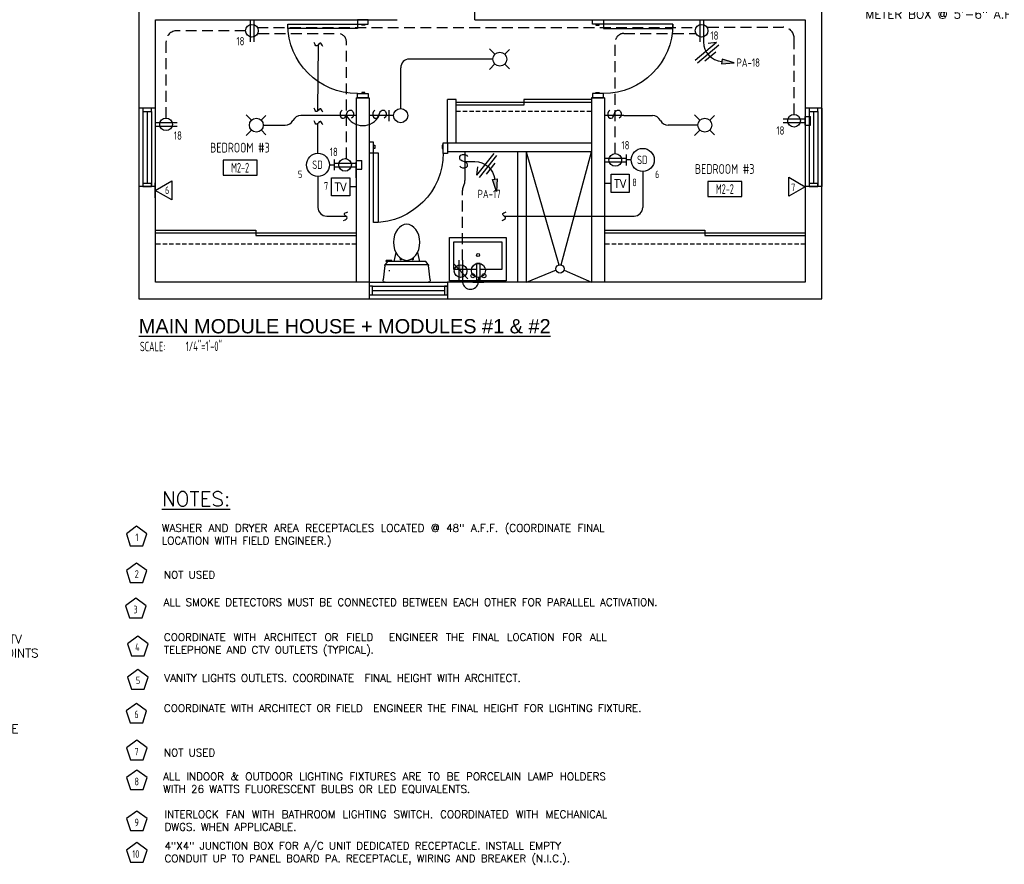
# Model space of a CAD drawing. Header units: inches. Extents: x 23373 to 25224, y 1575 to 4104.
# Tile 13 of 23: x 24315 to 24768, y 2057 to 2445. Entities that reach past the tile are written whole.
import ezdxf
from ezdxf.enums import TextEntityAlignment as Align

# ---------------------------------------------------------------- set-up
doc = ezdxf.new("R2010")
doc.units = ezdxf.units.IN
doc.header["$LTSCALE"] = 2
doc.header["$MEASUREMENT"] = 0
for name, pattern in [('DASHED', [0.75, 0.5, -0.25]), ('HIDDEN', [0.375, 0.25, -0.125]), ('HIDDEN2', [0.1875, 0.125, -0.0625])]:
    doc.linetypes.add(name, pattern=pattern)
doc.layers.get('0').update_dxf_attribs({"color": 8, "linetype": 'CONTINUOUS'})
for name, color, linetype in [('a-door', 8, 'CONTINUOUS'), ('eeCtvDist', 5, 'CONTINUOUS'), ('eeFaDist', 4, 'CONTINUOUS'), ('eeLight-LINE', 5, 'CONTINUOUS'), ('eeLightDist', 200, 'CONTINUOUS'), ('eeLightSwitches', 200, 'CONTINUOUS'), ('eeRecepDist', 120, 'CONTINUOUS'), ('eeRecepLINE', 120, 'HIDDEN'), ('eeTelDist', 5, 'CONTINUOUS'), ('EL-ANNO-TEXT', 4, 'CONTINUOUS'), ('FIXT', 8, 'CONTINUOUS'), ('G-SYMB', 1, 'CONTINUOUS'), ('RECEP-DIST', 120, 'HIDDEN2'), ('roof', 8, 'DASHED'), ('Walls', 1, 'CONTINUOUS')]:
    doc.layers.add(name, color=color, linetype=linetype)
doc.layers.add('DIM', color=4, linetype='CONTINUOUS', lineweight=13)
doc.styles.add('100-48', font='archstyl.shx', dxfattribs={"width": 0.9, "height": 4.8})
doc.styles.add('140ANNO', font='simplex.shx', dxfattribs={"height": 0.14})
doc.styles.add('COMP', font='simplex.shx', dxfattribs={"height": 9})
doc.styles.add('LAR', font='arial.ttf', dxfattribs={"height": 0.25})
doc.styles.add('MED', font='archstyl.shx', dxfattribs={"width": 0.8, "height": 0.125})
doc.styles.get("Standard").update_dxf_attribs({"font": 'simplex.shx'})

# ---------------------------------------------------------------- blocks, each defined once
blk = doc.blocks.new('AINC-ROOMID')
at = {"layer": 'G-SYMB'}
blk.add_lwpolyline([(-0.2473152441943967, -0.3518933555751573), (0.2532671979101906, -0.3518933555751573), (0.2532671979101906, -0.1607061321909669), (-0.2473152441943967, -0.1607061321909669)], close=True, dxfattribs=at)
at = {"layer": 'G-SYMB', "color": 4, "linetype": 'Continuous', "style": 'MED', "oblique": -180, "text_generation_flag": 6}
for tag, p in [('%%UROOM-ID', (0, 0.2092985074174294)), ('%%USPAN', (0, 0))]:
    blk.add_attdef(tag, text='', height=0.125, rotation=180, dxfattribs=at).set_placement(p, align=Align.MIDDLE)
at = {"layer": 'G-SYMB', "color": 4, "linetype": 'Continuous', "style": 'MED', "text_generation_flag": 6, "width": 0.75}
blk.add_attdef('R-NUM', text='', height=0.125, rotation=180, dxfattribs=at).set_placement((0.002975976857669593, -0.2562997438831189), align=Align.MIDDLE)
blk = doc.blocks.new('Recep-1')
at = {"layer": 'eeRecepDist', "linetype": 'Continuous'}
for p, q in [((0, 0.0175694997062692), (0.2108339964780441, 0.0175694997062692)), ((0, -0.0175694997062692), (0.2108339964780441, -0.0175694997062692))]:
    blk.add_line(p, q, dxfattribs=at)
blk.add_circle((0.1032208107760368, -2.273736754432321e-13), 0.06057817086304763, dxfattribs=at)
blk = doc.blocks.new('TEL-OUT')
at = {"layer": 'eeTelDist', "linetype": 'ByBlock'}
for p, q in [((0, 0), (0.1573867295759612, 0.0908672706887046)), ((0.1573867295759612, -0.09086727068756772), (0, 0)), ((0.1573867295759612, 0.0908672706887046), (0.1573867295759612, -0.09086727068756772))]:
    blk.add_line(p, q, dxfattribs=at)
at = {"layer": 'eeTelDist'}
blk.add_line((2.842170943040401e-14, -0.07253261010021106), (0, 0.07253261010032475), dxfattribs=at)
blk = doc.blocks.new('SP-SW')
at = {"layer": 'eeLightSwitches', "linetype": 'ByBlock'}
blk.add_line((0, 0), (0, 0.18732770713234), dxfattribs=at)
blk.add_text('S', height=0.1272141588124, dxfattribs=at).set_placement((-0.04181422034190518, 0.0267611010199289))
blk = doc.blocks.new('CEIL-LGT')
at = {"layer": 'eeLightDist', "linetype": 'ByBlock'}
for p, q in [((-0.04773157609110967, 0.04773157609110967), (-0.09913481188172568, 0.09913481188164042)), ((0.04699724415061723, 0.0469972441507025), (0.09164462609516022, 0.09164462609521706)), ((-0.04699724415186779, -0.04699724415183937), (-0.09869421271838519, -0.09869421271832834)), ((0.0477315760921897, -0.04773157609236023), (0.0917914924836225, -0.09179149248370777))]:
    blk.add_line(p, q, dxfattribs=at)
blk.add_circle((0, 0), 0.06666666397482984, dxfattribs=at)
blk = doc.blocks.new('WALL-LGT')
at = {"layer": 'eeLightDist', "linetype": 'ByBlock'}
for p, q in [((-0.05252756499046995, 0), (0.05252756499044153, 0)), ((8.526512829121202e-13, 0.04559684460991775), (0, 0))]:
    blk.add_line(p, q, dxfattribs=at)
blk.add_circle((8.526512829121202e-13, 0.113053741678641), 0.06745689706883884, dxfattribs=at)
blk = doc.blocks.new('Smoke-Dt')
at = {"layer": 'eeFaDist'}
blk.add_circle((0, 0), 0.1104238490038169, dxfattribs=at)
at = {"layer": 'eeFaDist', "style": '100-48', "width": 0.9}
blk.add_text('SD', height=0.08, dxfattribs=at).set_placement((-0.05483733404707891, -0.03906780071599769))
blk = doc.blocks.new('HR RECEPT')
at = {"layer": 'eeRecepDist', "linetype": 'Continuous'}
blk.add_hatch(color=256, dxfattribs=at).paths.add_polyline_path([(-0.2130684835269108, -0.2832813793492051), (-0.1716253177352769, -0.1701110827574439), (-0.2169351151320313, -0.1628234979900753)])
for p, q in [((-0.1716253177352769, -0.1701110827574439), (-0.2169351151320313, -0.1628234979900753)), ((-0.2169351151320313, -0.1628234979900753), (-0.2130684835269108, -0.2832813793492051)), ((-0.2130684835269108, -0.2832813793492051), (-0.1716253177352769, -0.1701110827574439))]:
    blk.add_line(p, q, dxfattribs=at)
at = {"layer": 'eeRecepDist', "linetype": 'ByBlock'}
blk.add_arc((-0.006295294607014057, -0.1892565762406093), 0.1893612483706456, 88.09485684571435, 173.0878012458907, dxfattribs=at)
blk = doc.blocks.new('WiresA')
at = {"layer": 'eeRecepDist'}
for p, q in [((0, 0.1333333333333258), (0, -0.1333333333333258)), ((0.03333333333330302, 0.1333333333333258), (0.07684045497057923, 0.06411706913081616)), ((0.03333333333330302, 0.1333333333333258), (0.03333333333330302, -0.1333333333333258)), ((-0.0333333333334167, 0.0681004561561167), (-0.0333333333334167, -0.06810045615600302))]:
    blk.add_line(p, q, dxfattribs=at)
blk = doc.blocks.new('AINC-TITLE')
at = {"layer": 'G-SYMB', "color": 4, "linetype": 'Continuous', "style": 'MED', "width": 0.75}
blk.add_text('SCALE:', height=0.125, dxfattribs=at).set_placement((-0.8802076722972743, -0.3073332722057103))
at = {"layer": 'G-SYMB', "color": 1, "linetype": 'Continuous', "style": 'LAR'}
blk.add_attdef('%%UDRAWING-TITLE', (-0.895149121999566, -0.07174532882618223), '', height=0.1875, dxfattribs=at)
at = {"layer": 'G-SYMB', "color": 4, "linetype": 'Continuous', "style": 'MED', "width": 0.75}
blk.add_attdef('SCALE', (-0.2765239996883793, -0.30362657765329), '', height=0.125, dxfattribs=at)
blk = doc.blocks.new('CAJA 4X4 RECEPT')
at = {"layer": 'eeRecepDist', "color": 9}
for p, q in [((24133.99854333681, 2831.23417104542), (24129.99854333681, 2831.23417104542)), ((24129.99854333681, 2828.60917104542), (24129.99854333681, 2831.23417104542)), ((24133.99854333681, 2828.60917104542), (24133.99854333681, 2831.23417104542)), ((24129.99854333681, 2828.60917104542), (24133.99854333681, 2828.60917104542))]:
    blk.add_line(p, q, dxfattribs=at)
blk = doc.blocks.new('A$C6F230B04')
at = {"ltscale": 48}
for p, q in [((0.8245002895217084, 18.90848391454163), (3.967940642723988e-09, 25.48698509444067)), ((0.9922372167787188, 26.61134470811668), (20.74702643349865, 26.61134470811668)), ((21.7392636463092, 25.48698509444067), (20.91476336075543, 18.90848391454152)), ((20.80346801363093, 18.63257102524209), (0.9541245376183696, 18.63257102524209)), ((2.04045035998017, 17.13257102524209), (1.03113153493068, 18.41411639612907)), ((20.70813211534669, 18.41411639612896), (19.69881329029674, 17.13257102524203)), ((3.977949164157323, 16.63257102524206), (1.477949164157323, 16.63257102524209)), ((19.69881329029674, 17.13257102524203), (2.04045035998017, 17.13257102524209)), ((5.956269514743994, 13.00324939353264), (4.903768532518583, 17.13257102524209)), ((15.78299413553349, 13.00324939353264), (16.8354951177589, 17.13257102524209))]:
    blk.add_line(p, q, dxfattribs=at)
for p, q in [((1.477949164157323, 17.13257102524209), (1.477949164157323, 16.63257102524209)), ((1.868855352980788, 17.13257102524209), (1.503820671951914, 17.13257102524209)), ((3.977949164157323, 17.13257102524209), (3.977949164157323, 16.63257102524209)), ((7.90369017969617, 15.45019969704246), (7.90369017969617, 16.08457497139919)), ((8.15369017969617, 16.33457497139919), (8.15369017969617, 16.33457497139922)), ((8.40369017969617, 15.8011839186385), (8.40369017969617, 16.08457497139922)), ((13.33557347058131, 15.8011839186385), (13.33557347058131, 16.08457497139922)), ((13.58557347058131, 16.33457497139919), (13.58557347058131, 16.33457497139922)), ((13.83557347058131, 15.45019969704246), (13.83557347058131, 16.08457497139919))]:
    blk.add_line(p, q)
for centre in [(8.15369017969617, 16.09396695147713), (13.58557347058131, 16.09396695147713)]:
    blk.add_circle(centre, 0.125)
for centre, radius, start, end in [((0.9922372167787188, 25.61134470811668), 1.000000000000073, 90, 187.1437757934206), ((20.74702643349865, 25.61134470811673), 1.000000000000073, 352.8562242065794, 90), ((1.816737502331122, 19.03284352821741), 0.9999999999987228, 187.1437757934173, 218.2232423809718), ((19.92252614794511, 19.03284352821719), 0.9999999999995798, 321.7767576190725, 352.8562242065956)]:
    blk.add_arc(centre, radius, start, end, dxfattribs=at)
for centre, start, end in [((8.15369017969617, 16.08457497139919), 90.00000000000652, 180), ((8.15369017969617, 16.08457497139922), 0, 90.00000000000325), ((13.58557347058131, 16.08457497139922), 89.99999999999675, 180), ((13.58557347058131, 16.08457497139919), 0, 89.99999999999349)]:
    blk.add_arc(centre, 0.25, start, end)
blk.add_ellipse((10.86963182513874, 8.247883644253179), major_axis=(0, 8.285400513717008), ratio=0.7241653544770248)
blk = doc.blocks.new('RECEP-gf')
at = {"layer": 'eeRecepDist'}
blk.add_hatch(color=256, dxfattribs=at).paths.add_polyline_path([(137.816524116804, 590.8342097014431, 0.07369759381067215), (137.8191279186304, 590.8517792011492, 0.07369759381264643), (137.8165241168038, 590.8693487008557), (137.7005753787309, 590.8693487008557, 0.07369759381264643), (137.6979715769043, 590.8517792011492, 0.07369759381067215), (137.7005753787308, 590.8342097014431)])
at = {"layer": 'eeRecepDist', "linetype": 'Continuous'}
for p, q in [((137.6553289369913, 590.8693487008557), (137.8661629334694, 590.8693487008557)), ((137.6553289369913, 590.8342097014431), (137.8661629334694, 590.8342097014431))]:
    blk.add_line(p, q, dxfattribs=at)
blk.add_circle((137.7585497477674, 590.8517792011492), 0.06057817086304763, dxfattribs=at)
blk = doc.blocks.new('GF RECEP ACT')
at = {"layer": 'eeRecepDist'}
blk.add_line((137.6845250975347, 589.8276905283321), (137.832574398, 589.9661796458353), dxfattribs=at)
blk.add_blockref('RECEP-gf', (0, -0.9548441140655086), dxfattribs=at)

msp = doc.modelspace()

# ---------------------------------------------------------------- linework, layer by layer
for p, q in [((24543.9032648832, 2384.211065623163), (24543.9032648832, 2324.211065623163)), ((24547.9032648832, 2384.211065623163), (24547.9032648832, 2324.211065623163)), ((24547.9032648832, 2384.211065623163), (24562.97666878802, 2332.250751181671)), ((24563.9929181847, 2332.246042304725), (24577.9032648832, 2384.211065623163)), ((24561.65323998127, 2329.758772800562), (24547.9032648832, 2324.211065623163)), ((24565.30597140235, 2329.779020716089), (24577.9032648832, 2324.287568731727))]:
    msp.add_line(p, q)
msp.add_circle((24563.47617349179, 2330.388066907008), 1.928496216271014)
at = {"layer": 'a-door', "linetype": 'Continuous', "lineweight": -3}
for p, q in [((24577.9032648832, 2406.984171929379), (24515.77826488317, 2406.98417192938)), ((24546.8407648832, 2405.734171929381), (24515.77826488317, 2405.734171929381)), ((24577.90326488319, 2408.234171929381), (24546.8407648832, 2408.234171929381)), ((24546.8407648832, 2408.234171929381), (24546.8407648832, 2405.734171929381)), ((24377.40326488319, 2348.234171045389), (24423.5907648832, 2348.234171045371)), ((24377.40326488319, 2346.984171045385), (24469.77826488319, 2346.984171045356)), ((24423.5907648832, 2348.234171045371), (24423.5907648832, 2345.734171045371)), ((24423.5907648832, 2345.734171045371), (24469.77826488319, 2345.734171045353)), ((24583.90326488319, 2348.234171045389), (24630.0907648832, 2348.234171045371)), ((24583.90326488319, 2346.984171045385), (24676.27826488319, 2346.984171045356)), ((24630.0907648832, 2348.234171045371), (24630.0907648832, 2345.734171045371)), ((24630.0907648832, 2345.734171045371), (24676.27826488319, 2345.734171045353))]:
    msp.add_line(p, q, dxfattribs=at)
at = {"layer": 'a-door'}
for p, q in [((24369.77826488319, 2404.234171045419), (24369.77826620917, 2368.234171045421)), ((24371.59076554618, 2402.734169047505), (24371.59076554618, 2368.234171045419)), ((24373.59076554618, 2402.734169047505), (24373.59076554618, 2369.734171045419)), ((24375.59076554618, 2402.734169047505), (24375.59076554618, 2368.234171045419)), ((24377.34616303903, 2404.234171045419), (24377.34616303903, 2368.234171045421)), ((24676.27826488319, 2404.234171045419), (24676.27826620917, 2368.234171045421)), ((24678.09076554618, 2402.734169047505), (24678.09076554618, 2368.234171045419)), ((24680.09076554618, 2402.734169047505), (24680.09076554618, 2369.734171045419)), ((24682.09076554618, 2402.734169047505), (24682.09076554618, 2368.234171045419)), ((24683.84616303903, 2404.234171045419), (24683.84616303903, 2368.234171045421)), ((24475.77826488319, 2324.234171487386), (24511.77826488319, 2324.234171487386)), ((24477.27826488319, 2322.42167126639), (24511.77826288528, 2322.42167126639)), ((24477.27826488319, 2320.42167126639), (24510.27826288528, 2320.42167126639)), ((24477.27826488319, 2318.42167126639), (24511.77826288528, 2318.42167126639)), ((24475.77826488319, 2316.609171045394), (24511.77826488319, 2316.609172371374))]:
    msp.add_line(p, q, dxfattribs=at)
at = {"layer": 'a-door', "linetype": 'Continuous', "lineweight": -3}
for points in [[(24470.27826488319, 2442.984171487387), (24470.27826488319, 2440.984171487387), (24438.27826488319, 2440.984171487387), (24438.27826488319, 2442.984171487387)], [(24475.27826488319, 2442.984171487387), (24475.27826488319, 2444.984171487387), (24470.27826488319, 2444.984171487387), (24470.27826488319, 2442.984171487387)], [(24473.77826488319, 2442.984171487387), (24473.77826488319, 2442.484171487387), (24472.27826488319, 2442.484171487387), (24472.27826488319, 2442.984171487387)], [(24578.4032648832, 2442.984171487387), (24578.4032648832, 2444.984171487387), (24583.4032648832, 2444.984171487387), (24583.4032648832, 2442.984171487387)], [(24579.9032648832, 2442.984171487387), (24579.9032648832, 2442.484171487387), (24581.4032648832, 2442.484171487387), (24581.4032648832, 2442.984171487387)], [(24583.4032648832, 2442.984171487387), (24583.4032648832, 2440.984171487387), (24615.4032648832, 2440.984171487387), (24615.4032648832, 2442.984171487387)], [(24475.27826488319, 2410.984171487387), (24475.27826488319, 2408.984171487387), (24470.27826488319, 2408.984171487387), (24470.27826488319, 2410.984171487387)], [(24473.77826488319, 2410.984171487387), (24473.77826488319, 2411.484171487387), (24472.27826488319, 2411.484171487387), (24472.27826488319, 2410.984171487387)], [(24578.4032648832, 2411.037568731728), (24578.4032648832, 2409.037568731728), (24583.4032648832, 2409.037568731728), (24583.4032648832, 2411.037568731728)], [(24579.9032648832, 2411.037568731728), (24579.9032648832, 2411.537568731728), (24581.4032648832, 2411.537568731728), (24581.4032648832, 2411.037568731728)], [(24477.77826488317, 2388.734171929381), (24475.77826488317, 2388.734171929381), (24475.77826488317, 2383.734171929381), (24477.77826488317, 2383.734171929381)], [(24477.77826488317, 2387.234171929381), (24478.27826488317, 2387.234171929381), (24478.27826488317, 2385.734171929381), (24477.77826488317, 2385.734171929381)], [(24509.77826488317, 2387.234171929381), (24509.27826488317, 2387.234171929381), (24509.27826488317, 2385.734171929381), (24509.77826488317, 2385.734171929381)], [(24509.77826488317, 2388.415766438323), (24511.77826488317, 2388.415766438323), (24511.77826488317, 2383.415766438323), (24509.77826488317, 2383.415766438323)], [(24477.77826488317, 2383.734171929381), (24479.77826488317, 2383.734171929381), (24479.77826488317, 2351.734171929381), (24477.77826488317, 2351.734171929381)]]:
    msp.add_lwpolyline(points, close=True, dxfattribs=at)
at = {"layer": 'a-door'}
for points in [[(24371.59076554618, 2404.234169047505), (24371.59076554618, 2402.734169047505), (24375.59076554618, 2402.734169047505), (24375.59076554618, 2404.234169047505)], [(24678.09076554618, 2404.234169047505), (24678.09076554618, 2402.734169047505), (24682.09076554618, 2402.734169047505), (24682.09076554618, 2404.234169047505)], [(24371.59076554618, 2369.734171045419), (24371.59076554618, 2368.234171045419), (24375.59076554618, 2368.234171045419), (24375.59076554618, 2369.734171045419)], [(24678.09076554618, 2369.734171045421), (24678.09076554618, 2368.234171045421), (24682.09076554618, 2368.234171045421), (24682.09076554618, 2369.734171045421)], [(24475.77826488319, 2318.42167126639), (24477.27826488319, 2318.42167126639), (24477.27826488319, 2322.42167126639), (24475.77826488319, 2322.42167126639)], [(24510.27826288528, 2318.42167126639), (24511.77826288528, 2318.42167126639), (24511.77826288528, 2322.42167126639), (24510.27826288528, 2322.42167126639)]]:
    msp.add_lwpolyline(points, close=True, dxfattribs=at)
at = {"layer": 'a-door', "linetype": 'Continuous', "lineweight": -3, "extrusion": (0, 0, -1)}
for centre, radius, start, end in [((-24470.27826488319, 2442.984171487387), 32.00000000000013, 270, 0), ((-24583.4032648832, 2442.984171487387), 32, 180, 270), ((-24477.77826488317, 2383.734171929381), 32, 180, 270)]:
    msp.add_arc(centre, radius, start, end, dxfattribs=at)
at = {"layer": 'eeCtvDist', "linetype": 'ByBlock'}
for p, q in [((24469.77826488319, 2372.335361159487), (24469.77826488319, 2379.437075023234)), ((24583.90252878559, 2373.324545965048), (24583.90252878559, 2366.222832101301)), ((24586.93035669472, 2373.960852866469), (24595.30468436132, 2373.960852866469)), ((24586.93035669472, 2365.586525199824), (24586.93035669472, 2373.960852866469)), ((24595.30468436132, 2373.960852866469), (24595.30468436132, 2365.586525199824)), ((24458.37537320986, 2372.33601332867), (24466.74970087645, 2372.33601332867)), ((24458.37537320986, 2363.961685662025), (24458.37537320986, 2372.33601332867)), ((24466.74970087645, 2372.33601332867), (24466.74970087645, 2363.961685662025)), ((24469.77752878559, 2368.148849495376), (24466.74970087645, 2368.148849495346)), ((24583.90252878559, 2369.773689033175), (24586.93035669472, 2369.773689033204)), ((24466.74970087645, 2363.961685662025), (24458.37537320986, 2363.961685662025)), ((24595.30468436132, 2365.586525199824), (24586.93035669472, 2365.586525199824))]:
    msp.add_line(p, q, dxfattribs=at)
at = {"layer": 'eeFaDist', "ltscale": 10}
for p, q in [((24452.16858393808, 2403.197904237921), (24452.35788885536, 2433.591813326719)), ((24452.16858393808, 2383.547779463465), (24452.16858393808, 2397.355874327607))]:
    msp.add_line(p, q, dxfattribs=at)
at = {"layer": 'eeFaDist', "ltscale": 2}
for p, q in [((24592.89425872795, 2400.871802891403), (24606.04019684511, 2400.871802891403)), ((24626.8900289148, 2396.496802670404), (24613.17177287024, 2396.496802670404)), ((24452.16858393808, 2372.947089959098), (24452.16858393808, 2358.692074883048)), ((24601.5114736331, 2375.195966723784), (24601.5114736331, 2358.692074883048)), ((24456.16858393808, 2354.692074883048), (24464.94645401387, 2354.692074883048)), ((24537.78692574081, 2354.692074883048), (24597.5114736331, 2354.692074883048))]:
    msp.add_line(p, q, dxfattribs=at)
at = {"layer": 'eeFaDist'}
for p, q in [((24594.02248033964, 2377.974988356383), (24594.02248033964, 2383.017634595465)), ((24457.46892869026, 2378.247434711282), (24459.65757723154, 2378.247434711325)), ((24459.65757723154, 2380.768757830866), (24459.65757723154, 2375.726111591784)), ((24596.21112888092, 2380.496311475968), (24594.02248033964, 2380.496311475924))]:
    msp.add_line(p, q, dxfattribs=at)
at = {"layer": 'eeFaDist', "ltscale": 2}
for centre, start, end in [((24606.04019684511, 2396.871802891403), 26.94435640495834, 90), ((24613.17177287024, 2400.496802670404), 206.9443564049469, 270), ((24456.16858393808, 2358.692074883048), 180, 270), ((24597.5114736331, 2358.692074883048), 270, 0)]:
    msp.add_arc(centre, 4, start, end, dxfattribs=at)
at = {"layer": 'eeFaDist', "ltscale": 10}
for points in [[(24454.33720737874, 2432.615446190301), (24453.13282088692, 2434.243641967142), (24451.5829622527, 2432.939990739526), (24450.37857576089, 2434.568186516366)], [(24454.33720737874, 2402.429822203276), (24453.13282088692, 2404.058017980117), (24451.5829622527, 2402.754366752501), (24450.37857576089, 2404.382562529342)], [(24454.33720737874, 2396.587792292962), (24453.13282088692, 2398.215988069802), (24451.5829622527, 2396.912336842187), (24450.37857576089, 2398.540532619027)], [(24463.97008687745, 2352.712756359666), (24465.59828265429, 2353.917142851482), (24464.29463142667, 2355.467001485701), (24465.92282720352, 2356.671387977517)], [(24536.8105586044, 2352.712756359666), (24538.43875438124, 2353.917142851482), (24537.13510315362, 2355.467001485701), (24538.76329893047, 2356.671387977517)]]:
    msp.add_spline(points, degree=3, dxfattribs=at)
at = {"layer": 'eeLight-LINE', "ltscale": 10}
for p, q in [((24490.19583832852, 2404.109733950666), (24490.19583832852, 2422.871963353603)), ((24532.57752891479, 2426.871963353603), (24494.19583832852, 2426.871963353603)), ((24460.78579884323, 2400.871802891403), (24444.2357487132, 2400.871802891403)), ((24427.04002865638, 2396.496802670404), (24437.10417268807, 2396.496802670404)), ((24485.20960061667, 2329.577811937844), (24484.73212770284, 2329.577811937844))]:
    msp.add_line(p, q, dxfattribs=at)
for centre, radius, start, end in [((24494.19583832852, 2422.871963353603), 4, 90, 180), ((24444.2357487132, 2396.871802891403), 4, 90, 153.0556435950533), ((24472.77752878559, 2404.715783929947), 8.424024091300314, 207.1493652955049, 332.850634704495), ((24437.10417268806, 2400.496802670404), 4, 270.0000000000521, 333.0556435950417)]:
    msp.add_arc(centre, radius, start, end, dxfattribs=at)
at = {"layer": 'eeLightSwitches', "ltscale": 2}
msp.add_arc((24522.27938951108, 2324.734325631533), 3.691825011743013, 187.7861527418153, 352.674583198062, dxfattribs=at)
at = {"layer": 'eeRecepLINE', "ltscale": 10}
for p, q in [((24424.26652928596, 2441.420580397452), (24625.68733744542, 2441.420580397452)), ((24631.50030048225, 2441.541847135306), (24666.11229247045, 2441.541847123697)), ((24418.86977659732, 2439.917560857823), (24387.3002222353, 2439.917560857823)), ((24424.68528097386, 2438.661292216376), (24461.28166966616, 2438.661238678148)), ((24592.85732993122, 2438.661292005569), (24625.97007146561, 2438.661243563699)), ((24671.11229247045, 2401.404555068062), (24671.11229247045, 2436.541847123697)), ((24382.3002222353, 2399.779715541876), (24382.3002222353, 2434.917560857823)), ((24465.28166381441, 2403.22282599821), (24465.28166381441, 2434.661238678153)), ((24588.85732407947, 2383.40455507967), (24588.85732407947, 2434.661292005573)), ((24465.28166381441, 2381.154715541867), (24465.28166381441, 2400.871802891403)), ((24519.77826488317, 2379.738306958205), (24524.22760893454, 2379.738306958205)), ((24519.77826488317, 2375.242441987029), (24519.77826488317, 2371.076765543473)), ((24518.62160086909, 2334.354203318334), (24518.62160086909, 2366.408210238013))]:
    msp.add_line(p, q, dxfattribs=at)
for centre, radius, start, end in [((24666.11229247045, 2436.541847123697), 5, 0, 90), ((24387.3002222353, 2434.917560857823), 5, 90, 180), ((24461.28166381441, 2434.661238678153), 4, 0, 89.99991617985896), ((24592.85732407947, 2434.661292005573), 4, 89.99991617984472, 180), ((24523.62160086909, 2366.408210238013), 5, 152.1696249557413, 180), ((24514.77826488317, 2371.076765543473), 5, 332.1696249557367, 0)]:
    msp.add_arc(centre, radius, start, end, dxfattribs=at)
at = {"layer": 'FIXT'}
for p, q in [((24512.65794965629, 2344.865362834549), (24538.65794965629, 2344.865362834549)), ((24512.65794965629, 2324.865362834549), (24512.65794965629, 2344.865362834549)), ((24514.65794965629, 2342.865362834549), (24536.65794965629, 2342.865362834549)), ((24514.65794965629, 2330.111389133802), (24514.65794965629, 2342.865362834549)), ((24536.65794965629, 2342.865362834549), (24536.65794965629, 2330.111389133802)), ((24538.65794965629, 2344.865362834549), (24538.65794965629, 2324.865362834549)), ((24525.11168173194, 2332.895316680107), (24525.11168173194, 2325.45477400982)), ((24526.71375693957, 2332.895316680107), (24525.11168173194, 2332.895316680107)), ((24526.71375693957, 2325.45477400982), (24526.71375693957, 2332.895316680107)), ((24525.11168173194, 2330.111389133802), (24514.65794965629, 2330.111389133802)), ((24536.65794965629, 2330.111389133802), (24526.71375693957, 2330.111389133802)), ((24538.65794965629, 2324.865362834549), (24512.65794965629, 2324.865362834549)), ((24525.11168173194, 2325.45477400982), (24526.71375693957, 2325.45477400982))]:
    msp.add_line(p, q, dxfattribs=at)
for centre, radius in [((24525.79827469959, 2336.78727824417), 0.6865929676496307), ((24523.3951993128, 2327.229098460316), 0.9154448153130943), ((24528.48742425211, 2327.229098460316), 0.9154448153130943)]:
    msp.add_circle(centre, radius, dxfattribs=at)
at = {"layer": 'RECEP-DIST', "linetype": 'Continuous'}
for points in [[(24368.77637255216, 2212.07237517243), (24364.06979988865, 2208.652849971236), (24365.86755067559, 2203.119941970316), (24371.68519442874, 2203.119941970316), (24373.48294521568, 2208.652849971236)], [(24368.77637255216, 2195.098379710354), (24364.06979988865, 2191.678854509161), (24365.86755067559, 2186.145946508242), (24371.68519442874, 2186.145946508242), (24373.48294521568, 2191.678854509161)], [(24368.39467337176, 2178.985701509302), (24363.68810070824, 2175.566176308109), (24365.48585149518, 2170.03326830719), (24371.30349524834, 2170.03326830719), (24373.10124603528, 2175.566176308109)], [(24369.31966644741, 2161.505718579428), (24364.61309378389, 2158.086193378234), (24366.41084457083, 2152.553285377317), (24372.22848832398, 2152.553285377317), (24374.02623911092, 2158.086193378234)], [(24369.31966644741, 2146.170144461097), (24364.61309378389, 2142.750619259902), (24366.41084457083, 2137.217711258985), (24372.22848832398, 2137.217711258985), (24374.02623911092, 2142.750619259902)], [(24368.65421035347, 2130.575615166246), (24363.94763768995, 2127.156089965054), (24365.7453884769, 2121.623181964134), (24371.56303223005, 2121.623181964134), (24373.36078301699, 2127.156089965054)], [(24368.88423037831, 2113.696661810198), (24364.17765771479, 2110.277136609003), (24365.97540850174, 2104.744228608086), (24371.79305225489, 2104.744228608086), (24373.59080304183, 2110.277136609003)], [(24368.88423037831, 2099.956296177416), (24364.17765771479, 2096.536770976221), (24365.97540850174, 2091.003862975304), (24371.79305225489, 2091.003862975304), (24373.59080304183, 2096.536770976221)], [(24368.88423037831, 2081.143281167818), (24364.17765771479, 2077.723755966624), (24365.97540850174, 2072.190847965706), (24371.79305225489, 2072.190847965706), (24373.59080304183, 2077.723755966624)], [(24368.88423037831, 2066.624839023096), (24364.17765771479, 2063.205313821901), (24365.97540850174, 2057.672405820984), (24371.79305225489, 2057.672405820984), (24373.59080304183, 2063.205313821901)]]:
    msp.add_lwpolyline(points, close=True, dxfattribs=at)
at = {"layer": 'roof', "ltscale": 2}
for p, q in [((24515.77826488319, 2402.989111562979), (24577.9032648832, 2402.989111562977)), ((24469.7782648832, 2341.739110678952), (24377.4032648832, 2341.739110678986)), ((24676.2782648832, 2341.739110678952), (24583.9032648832, 2341.739110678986))]:
    msp.add_line(p, q, dxfattribs=at)
at = {"layer": 'Walls'}
for p, q in [((24369.77826488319, 2452.609171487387), (24369.77826488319, 2316.609171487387)), ((24524.27826488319, 2444.984171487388), (24524.27826488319, 2452.609171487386)), ((24683.90326488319, 2316.609171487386), (24683.90326488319, 2452.609171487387)), ((24377.40326488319, 2444.984171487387), (24488.65326488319, 2444.984171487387)), ((24377.40326488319, 2404.234171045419), (24377.40326488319, 2444.984171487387)), ((24524.27826488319, 2444.984171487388), (24676.27826488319, 2444.984171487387)), ((24676.27826488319, 2444.984171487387), (24676.27826488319, 2324.234171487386)), ((24469.77826488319, 2408.984171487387), (24469.77826488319, 2324.234171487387)), ((24469.77826488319, 2408.984171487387), (24475.77826488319, 2408.984171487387)), ((24475.77826488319, 2408.984171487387), (24475.77826488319, 2324.234171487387)), ((24577.9032648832, 2409.037568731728), (24577.9032648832, 2324.287568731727)), ((24583.9032648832, 2409.037568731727), (24577.9032648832, 2409.037568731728)), ((24583.9032648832, 2409.037568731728), (24583.9032648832, 2324.287568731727)), ((24511.77826488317, 2388.734171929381), (24511.77826488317, 2408.234171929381)), ((24515.77826488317, 2408.23417192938), (24511.77826488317, 2408.234171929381)), ((24515.77826488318, 2388.234171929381), (24515.77826488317, 2408.234171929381)), ((24377.40326488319, 2404.234171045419), (24369.77826488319, 2404.234171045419)), ((24683.90326488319, 2404.234171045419), (24676.27826488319, 2404.234171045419)), ((24577.9032648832, 2388.234171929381), (24511.77826488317, 2388.234171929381)), ((24511.77826488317, 2388.234171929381), (24511.77826488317, 2384.234171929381)), ((24577.9032648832, 2384.23417192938), (24511.77826488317, 2384.234171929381)), ((24377.4032648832, 2368.234171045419), (24369.77826620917, 2368.234171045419)), ((24377.40326488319, 2324.234171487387), (24377.40326488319, 2368.234171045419)), ((24683.9032648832, 2368.234171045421), (24676.27826620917, 2368.234171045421)), ((24475.7782648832, 2324.234171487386), (24377.40326488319, 2324.234171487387)), ((24475.77826488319, 2324.234171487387), (24475.77826488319, 2316.609171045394)), ((24676.27826488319, 2324.234171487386), (24511.77826488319, 2324.234171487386)), ((24511.77826488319, 2324.234171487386), (24511.77826488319, 2316.609172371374)), ((24369.77826488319, 2316.609171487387), (24683.90326488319, 2316.609171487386))]:
    msp.add_line(p, q, dxfattribs=at)

# ---------------------------------------------------------------- block references
ref = msp.add_blockref('AINC-ROOMID', (24416.28620081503, 2386.164306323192), dxfattribs=dict(xscale=31.40809428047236, yscale=35.94597718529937, zscale=31.40809428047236))
ref.add_attrib('%%USPAN', 'BEDROOM #3', dxfattribs={"layer": 'G-SYMB', "color": 4, "linetype": 'Continuous', "height": 4.493247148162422, "rotation": 180, "style": 'MED', "text_generation_flag": 6, "width": 0.8737582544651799}).set_placement((24416.28620081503, 2386.164306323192), align=Align.MIDDLE)
ref.add_attrib('R-NUM', 'M2-2', dxfattribs={"layer": 'G-SYMB', "color": 4, "linetype": 'Continuous', "height": 4.493247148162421, "rotation": 180, "style": 'MED', "text_generation_flag": 6, "width": 0.6553186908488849}).set_placement((24416.37967057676, 2376.951361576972), align=Align.MIDDLE)
ref = msp.add_blockref('AINC-ROOMID', (24639.18807322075, 2376.35108564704), dxfattribs=dict(xscale=31.40809428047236, yscale=35.94597718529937, zscale=31.40809428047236))
ref.add_attrib('%%USPAN', 'BEDROOM #3', dxfattribs={"layer": 'G-SYMB', "color": 4, "linetype": 'Continuous', "height": 4.493247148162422, "rotation": 180, "style": 'MED', "text_generation_flag": 6, "width": 0.8737582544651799}).set_placement((24639.18807322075, 2376.35108564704), align=Align.MIDDLE)
ref.add_attrib('R-NUM', 'M2-2', dxfattribs={"layer": 'G-SYMB', "color": 4, "linetype": 'Continuous', "height": 4.493247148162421, "rotation": 180, "style": 'MED', "text_generation_flag": 6, "width": 0.6553186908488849}).set_placement((24639.28154298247, 2367.13814090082), align=Align.MIDDLE)
at = {"layer": 'DIM', "xscale": 34.92963946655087, "yscale": 34.92963946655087, "zscale": 34.92963946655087}
msp.add_blockref('AINC-TITLE', (24401.05194857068, 2303.274989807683), dxfattribs=at).add_auto_attribs({'%%UDRAWING-TITLE': '%%UMAIN MODULE HOUSE + MODULES #1 & #2', 'SCALE': '1/4"=1\'-0"'})
at = {"layer": 'eeFaDist', "xscale": 48, "yscale": 48, "zscale": 48}
for p in [(24452.16858393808, 2378.247434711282), (24601.5114736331, 2380.496311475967)]:
    msp.add_blockref('Smoke-Dt', p, dxfattribs=at)
at = {"layer": 'eeLightDist', "xscale": 48, "yscale": 48, "zscale": 48}
for name, p in [('CEIL-LGT', (24535.77752878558, 2426.871963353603)), ('CEIL-LGT', (24423.84002878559, 2396.496802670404)), ('CEIL-LGT', (24630.09002878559, 2396.496802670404)), ('WALL-LGT', (24525.94108176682, 2324.263600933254))]:
    msp.add_blockref(name, p, dxfattribs=at)
at = {"layer": 'eeLightDist', "xscale": 48, "yscale": 48, "zscale": 48, "rotation": 270}
msp.add_blockref('WALL-LGT', (24484.76925872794, 2400.871802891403), dxfattribs=at)
at = {"layer": 'eeLightSwitches', "xscale": 48, "yscale": 48, "zscale": 48}
for p, rotation in [((24469.77752878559, 2400.871802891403), 90), ((24484.76925872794, 2400.871802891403), 90), ((24592.89425872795, 2400.871802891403), 90), ((24519.77826488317, 2384.234171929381), 180)]:
    msp.add_blockref('SP-SW', p, dxfattribs=dict(at, rotation=rotation))
at = {"layer": 'eeRecepDist'}
for name, p, xscale, yscale, zscale, rotation in [('Recep-1', (24421.77800014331, 2444.871883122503), 48, 48, 48, 269.9945491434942), ('Recep-1', (24628.5930196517, 2444.871883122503), 48, 48, 48, 269.9945491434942), ('HR RECEPT', (24629.43539286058, 2434.751771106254), 47.99999999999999, 47.99999999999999, 47.99999999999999, 92.73279432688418), ('Recep-1', (24377.34534671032, 2396.872434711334), 48, 48, 48, 359.9945491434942), ('Recep-1', (24666.15741694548, 2398.49727423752), 48, 48, 48, 359.9945491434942), ('Recep-1', (24583.90244855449, 2380.497274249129), 48, 48, 48, 359.9945491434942), ('Recep-1', (24459.65757723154, 2378.247434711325), 48, 48, 48, 359.9945491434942), ('HR RECEPT', (24524.22760893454, 2379.738306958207), -47.99999999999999, 47.99999999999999, 48, 359.2447972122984)]:
    msp.add_blockref(name, p, dxfattribs=dict(at, xscale=xscale, yscale=yscale, zscale=zscale, rotation=rotation))
at = {"layer": 'eeRecepDist', "rotation": 270}
for p in [(21847.45752392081, 26530.4953462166), (21641.16835774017, 26510.24550669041)]:
    msp.add_blockref('CAJA 4X4 RECEPT', p, dxfattribs=at)
at = {"layer": 'eeRecepLINE'}
for p, xscale, yscale, zscale, rotation in [((24631.58240194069, 2429.199493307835), -47.99999999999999, 47.99999999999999, 47.99999999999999, 310.1680123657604), ((24530.41454515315, 2377.474418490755), 47.99999999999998, 47.99999999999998, 47.99999999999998, 141.5998900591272)]:
    msp.add_blockref('WiresA', p, dxfattribs=dict(at, xscale=xscale, yscale=yscale, zscale=zscale, rotation=rotation))
at = {"layer": 'eeTelDist', "xscale": 48, "yscale": 48, "zscale": 48}
msp.add_blockref('TEL-OUT', (24377.34542694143, 2366.526203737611), dxfattribs=at)
for name, p, rotation in [('TEL-OUT', (24676.27752878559, 2368.151043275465), 180), ('GF RECEP ACT', (-3797.274619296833, 8941.809992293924), 270)]:
    msp.add_blockref(name, p, dxfattribs=dict(at, rotation=rotation))
at = {"layer": 'FIXT', "xscale": -1, "rotation": 180}
msp.add_blockref('A$C6F230B04', (24482.08155282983, 2350.874945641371), dxfattribs=at)

# ---------------------------------------------------------------- texts
at = {"layer": 'eeCtvDist', "color": 4, "style": '100-48', "width": 0.9}
for s, p in [('5', (24442.95583380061, 2372.144969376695)), ('6', (24607.1582176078, 2372.144969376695)), ('6', (24381.79923449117, 2364.817774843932)), ('7', (24454.94206571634, 2366.79930442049)), ('8', (24596.69245360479, 2368.424143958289)), ('7', (24669.73083846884, 2366.150993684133))]:
    msp.add_text(s, height=3.487696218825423, dxfattribs=at).set_placement(p)
at = {"layer": 'eeCtvDist', "color": 4, "linetype": 'ByBlock'}
for p in [(24462.56656133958, 2366.109931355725), (24591.12154482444, 2367.734770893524)]:
    msp.add_text('TV', height=3.84, dxfattribs=at).set_placement(p, align=Align.CENTER)
at = {"layer": 'eeRecepDist', "style": '100-48', "width": 0.9}
for s, p in [('18', (24414.67340836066, 2433.196114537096)), ('18', (24632.63867344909, 2435.758322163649)), ('PA-18', (24644.6335602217, 2423.334153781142)), ('18', (24662.96311958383, 2392.122003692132)), ('18', (24385.90041710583, 2389.81218245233)), ('18', (24457.60806689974, 2382.289761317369)), ('18', (24591.74592885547, 2385.344163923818)), ('PA-17', (24525.58519058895, 2362.923681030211))]:
    msp.add_text(s, height=3.84, dxfattribs=at).set_placement(p)
at = {"layer": 'EL-ANNO-TEXT', "color": 5, "linetype": 'Continuous', "style": '140ANNO'}
msp.add_text('%%UNOTES:', height=6.720000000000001, dxfattribs=at).set_placement((24380.42594843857, 2221.275682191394))
at = {"layer": 'EL-ANNO-TEXT', "style": '100-48', "width": 0.9}
for s, p in [('1', (24368.2327853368, 2205.266420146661)), ('2', (24367.89543860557, 2188.344920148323)), ('3', (24367.31235795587, 2172.055376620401)), ('4', (24368.08119660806, 2154.772217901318)), ('5', (24368.40190926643, 2139.50835273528)), ('6', (24367.69599783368, 2123.857680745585)), ('7', (24367.76182231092, 2106.712916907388)), ('8', (24367.76182231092, 2092.972551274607)), ('9', (24367.76182231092, 2074.159536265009)), ('10', (24366.77036517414, 2059.641094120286))]:
    msp.add_text(s, height=3.487696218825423, dxfattribs=at).set_placement(p)
at = {"layer": 'EL-ANNO-TEXT', "ltscale": 10, "char_height": 4, "style": 'COMP'}
for s, insert, width, attachment_point, line_spacing_factor in [('\\pxql;METER BOX @ 5\'-6" A.F.F.', (24788.7221503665, 2449.489486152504), 84.89318429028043, 3, 0.9672404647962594), ('TELEPHONE & CTV DEMARCATION POINTS', (24266.22946344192, 2162.204009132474), 71.03205365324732, 1, 0.9631671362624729)]:
    msp.add_mtext(s, dxfattribs=dict(at, insert=insert, width=width, attachment_point=attachment_point, line_spacing_factor=line_spacing_factor))
at = {"layer": 'EL-ANNO-TEXT', "linetype": 'Continuous', "char_height": 3.487696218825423, "width": 220.628601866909, "attachment_point": 1}
for s, insert in [('\\pxqj;WASHER AND DRYER AREA RECEPTACLES LOCATED @ 48" A.F.F. (COORDINATE FINAL LOCATION WITH FIELD ENGINEER.)', (24380.34164262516, 2213.03057017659)), ('\\pxqj;NOT USED', (24381.32629425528, 2191.471314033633)), ('\\pxqj;ALL SMOKE DETECTORS MUST BE CONNECTED BETWEEN EACH OTHER FOR PARALLEL ACTIVATION.', (24381.15167276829, 2178.895542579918)), ('\\pxqj;COORDINATE WITH ARCHITECT OR FIELD  ENGINEER THE FINAL LOCATION FOR ALL TELEPHONE AND CTV OUTLETS (TYPICAL).', (24381.32629425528, 2162.819364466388)), ('VANITY LIGHTS OUTLETS. COORDINATE  FINAL HEIGHT WITH ARCHITECT.', (24381.5049601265, 2144.033298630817)), ('\\pxqj;COORDINATE WITH ARCHITECT OR FIELD  ENGINEER THE FINAL HEIGHT FOR LIGHTING FIXTURE.', (24381.32629425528, 2130.186118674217)), ('\\pxqj;NOT USED', (24381.32629425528, 2109.769363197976)), ('\\pxqj;ALL INDOOR & OUTDOOR LIGHTING FIXTURES ARE TO BE PORCELAIN LAMP HOLDERS WITH 26 WATTS FLUORESCENT BULBS OR LED EQUIVALENTS. ', (24380.94616542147, 2098.791800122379)), ('\\pxqj;INTERLOCK FAN WITH BATHROOM LIGHTING SWITCH. COORDINATED WITH MECHANICAL DWGS. WHEN APPLICABLE.', (24381.58847996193, 2081.405411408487)), ('4"X4" JUNCTION BOX FOR A/C UNIT DEDICATED RECEPTACLE. INSTALL EMPTY CONDUIT UP TO PANEL BOARD PA. RECEPTACLE, WIRING AND BREAKER (N.I.C.).', (24381.58847996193, 2066.886969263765))]:
    msp.add_mtext(s, dxfattribs=dict(at, insert=insert))
at = {"layer": 'EL-ANNO-TEXT', "linetype": 'Continuous', "insert": (24352.72096911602, 2120.955342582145), "char_height": 4, "width": 109.5654798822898, "attachment_point": 3, "style": 'COMP'}
msp.add_mtext('\\pxql;2" PVC CONDUIT FOR SITE ELECTRICAL CONNECTION.', dxfattribs=at)

doc.saveas('drawing.dxf')
